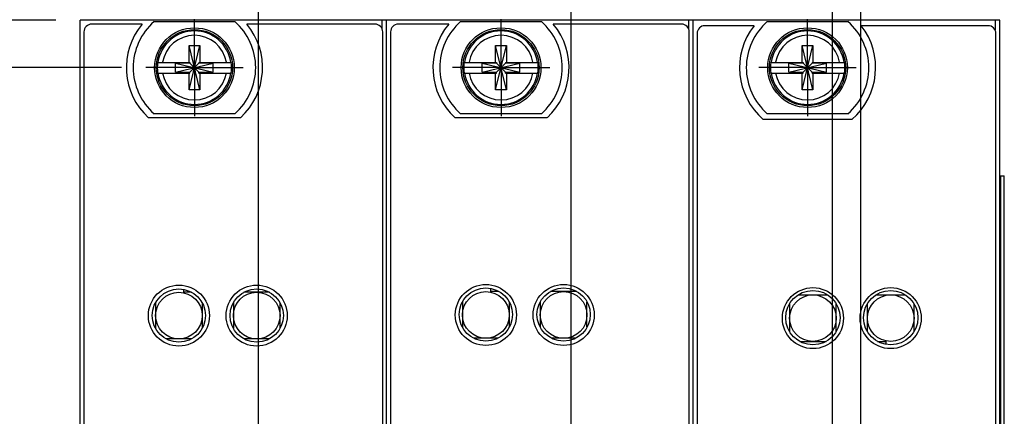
# Model space of a CAD drawing. Header units: inches. Extents: x 0.2 to 16.8, y 0.1 to 10.8.
# Tile 5 of 21: x 3.4 to 5.9, y 7 to 8.1. Entities that reach past the tile are written whole.
import ezdxf

# ---------------------------------------------------------------- set-up
doc = ezdxf.new("R2010")
doc.units = ezdxf.units.IN
doc.header["$LTSCALE"] = 0.935
doc.header["$MEASUREMENT"] = 0
doc.linetypes.add('CENTER', pattern=[0.6, 0.375, -0.075, 0.075, -0.075])
doc.layers.get('0').update_dxf_attribs({"linetype": 'CONTINUOUS'})
doc.layers.add('DEFAULT_1', color=7, linetype='CENTER')
doc.layers.add('DIMENSIONS', color=7, linetype='CONTINUOUS')
doc.styles.get("Standard").update_dxf_attribs({"font": 'txt', "width": 0.8})
doc.dimstyles.new('DIMSTYLE_1', dxfattribs={"dimtxt": 0.125, "dimasz": 0.18, "dimexe": 0.18, "dimexo": 0.0625, "dimgap": 0.09, "dimtad": 0, "dimtih": 1, "dimtoh": 1, "dimdec": 3, "dimzin": 4, "dimdsep": 46, "dimtxsty": 'STANDARD', "dimblk": '_FILLED', "dimblk1": '_FILLED', "dimblk2": '_FILLED', "dimcen": 0.09, "dimadec": 0, "dimazin": 0, "dimtp": 0.01, "dimtm": 0.01, "dimtfac": 1, "dimtdec": 3, "dimtofl": 0, "dimtmove": 0, "dimatfit": 3, "dimldrblk": '_FILLED', "dimfxl": 1, "dimtolj": 1, "dimtzin": 4, "dimarcsym": 0})

# ---------------------------------------------------------------- blocks, each defined once
blk = doc.blocks.new('*D0')
at = {"layer": 'DIMENSIONS', "color": 2, "linetype": 'CONTINUOUS'}
for p, q in [((3.0139, 8.2538), (2.8371, 8.2538)), ((3.2006, 8.0594), (3.0139, 8.2538)), ((3.4621, 8.0594), (3.2006, 8.0594))]:
    blk.add_line(p, q, dxfattribs=at)
at = {"layer": 'DIMENSIONS', "color": 2, "linetype": 'CONTINUOUS', "width": 0.8}
for s, p in [('.122', (1.7496, 8.1913)), ('[', (2.2746, 8.1913)), ('3.1', (2.3746, 8.1913)), (']', (2.6746, 8.1913))]:
    blk.add_text(s, height=0.125, dxfattribs=at).set_placement(p)
blk = doc.blocks.new('_FILLED')
at = {"color": 0, "linetype": 'BYBLOCK'}
blk.add_solid([(0, 0), (-1, 0.174), (-1, -0.174)], dxfattribs=at)
blk = doc.blocks.new('*D1')
at = {"layer": 'DIMENSIONS', "color": 2, "linetype": 'CONTINUOUS'}
blk.add_line((3.796, 6.4054), (2.8371, 6.4054), dxfattribs=at)
at = {"layer": 'DIMENSIONS', "color": 2, "linetype": 'CONTINUOUS', "width": 0.8}
for s, p in [('1.532', (1.4496, 6.3429)), ('[', (2.0746, 6.3429)), ('38.91', (2.1746, 6.3429)), (']', (2.6746, 6.3429)), ('-', (1.3496, 6.3429))]:
    blk.add_text(s, height=0.125, dxfattribs=at).set_placement(p)
blk = doc.blocks.new('*D2')
at = {"layer": 'DIMENSIONS', "color": 2, "linetype": 'CONTINUOUS'}
blk.add_line((3.796, 5.0054), (2.8371, 5.0054), dxfattribs=at)
at = {"layer": 'DIMENSIONS', "color": 2, "linetype": 'CONTINUOUS', "width": 0.8}
for s, p in [('2.932', (1.4496, 4.9429)), ('[', (2.0746, 4.9429)), ('74.47', (2.1746, 4.9429)), (']', (2.6746, 4.9429)), ('-', (1.3496, 4.9429))]:
    blk.add_text(s, height=0.125, dxfattribs=at).set_placement(p)
blk = doc.blocks.new('*D3')
at = {"layer": 'DIMENSIONS', "color": 2, "linetype": 'CONTINUOUS'}
blk.add_line((3.796, 4.3484), (2.8371, 4.3484), dxfattribs=at)
at = {"layer": 'DIMENSIONS', "color": 2, "linetype": 'CONTINUOUS', "width": 0.8}
for s, p in [('3.589', (1.4496, 4.2859)), ('[', (2.0746, 4.2859)), ('91.16', (2.1746, 4.2859)), (']', (2.6746, 4.2859)), ('-', (1.3496, 4.2859))]:
    blk.add_text(s, height=0.125, dxfattribs=at).set_placement(p)
blk = doc.blocks.new('*D4')
at = {"layer": 'DIMENSIONS', "color": 2, "linetype": 'CONTINUOUS'}
blk.add_line((3.631, 3.1165), (2.8371, 3.1165), dxfattribs=at)
at = {"layer": 'DIMENSIONS', "color": 2, "linetype": 'CONTINUOUS', "width": 0.8}
for s, p in [('[', (1.9746, 3.054)), (']', (2.6746, 3.054)), ('4.821', (1.3496, 3.054)), ('122.45', (2.0746, 3.054)), ('-', (1.2496, 3.054))]:
    blk.add_text(s, height=0.125, dxfattribs=at).set_placement(p)
blk = doc.blocks.new('*D5')
at = {"layer": 'DIMENSIONS', "color": 2, "linetype": 'CONTINUOUS'}
for p, q in [((6.134, 6.7894), (6.3462, 6.9748)), ((6.3462, 6.9748), (6.5878, 6.9748)), ((5.6459, 6.7894), (6.134, 6.7894))]:
    blk.add_line(p, q, dxfattribs=at)
at = {"layer": 'DIMENSIONS', "color": 2, "linetype": 'CONTINUOUS', "width": 0.8}
for s, p in [('1.148', (6.7503, 6.9123)), ('[', (7.3753, 6.9123)), ('29.16', (7.4753, 6.9123)), (']', (7.9753, 6.9123)), ('-', (6.6503, 6.9123))]:
    blk.add_text(s, height=0.125, dxfattribs=at).set_placement(p)
blk = doc.blocks.new('*D6')
at = {"layer": 'DIMENSIONS', "color": 2, "linetype": 'CONTINUOUS'}
blk.add_line((4.9744, 6.6993), (6.5878, 6.6993), dxfattribs=at)
at = {"layer": 'DIMENSIONS', "color": 2, "linetype": 'CONTINUOUS', "width": 0.8}
for s, p in [('1.238', (6.7503, 6.6368)), ('[', (7.3753, 6.6368)), ('31.45', (7.4753, 6.6368)), (']', (7.9753, 6.6368)), ('-', (6.6503, 6.6368))]:
    blk.add_text(s, height=0.125, dxfattribs=at).set_placement(p)
blk = doc.blocks.new('*D7')
at = {"layer": 'DIMENSIONS', "color": 2, "linetype": 'CONTINUOUS'}
blk.add_line((4.9744, 5.8725), (6.5878, 5.8725), dxfattribs=at)
at = {"layer": 'DIMENSIONS', "color": 2, "linetype": 'CONTINUOUS', "width": 0.8}
for s, p in [('2.065', (6.7503, 5.81)), ('[', (7.3753, 5.81)), ('52.45', (7.4753, 5.81)), (']', (7.9753, 5.81)), ('-', (6.6503, 5.81))]:
    blk.add_text(s, height=0.125, dxfattribs=at).set_placement(p)
blk = doc.blocks.new('*D8')
at = {"layer": 'DIMENSIONS', "color": 2, "linetype": 'CONTINUOUS'}
blk.add_line((5.7189, 5.5777), (6.5878, 5.5777), dxfattribs=at)
at = {"layer": 'DIMENSIONS', "color": 2, "linetype": 'CONTINUOUS', "width": 0.8}
for s, p in [('[', (7.3753, 5.5152)), (']', (7.9753, 5.5152)), ('2.360', (6.7503, 5.5152)), ('59.94', (7.4753, 5.5152)), ('-', (6.6503, 5.5152))]:
    blk.add_text(s, height=0.125, dxfattribs=at).set_placement(p)
blk = doc.blocks.new('*D9')
at = {"layer": 'DIMENSIONS', "color": 2, "linetype": 'CONTINUOUS'}
blk.add_line((5.6459, 5.0469), (6.5878, 5.0469), dxfattribs=at)
at = {"layer": 'DIMENSIONS', "color": 2, "linetype": 'CONTINUOUS', "width": 0.8}
for s, p in [('[', (7.3753, 4.9844)), (']', (7.9753, 4.9844)), ('2.890', (6.7503, 4.9844)), ('73.42', (7.4753, 4.9844)), ('-', (6.6503, 4.9844))]:
    blk.add_text(s, height=0.125, dxfattribs=at).set_placement(p)
blk = doc.blocks.new('*D10')
at = {"layer": 'DIMENSIONS', "color": 2, "linetype": 'CONTINUOUS'}
blk.add_line((5.6459, 4.4169), (6.5878, 4.4169), dxfattribs=at)
at = {"layer": 'DIMENSIONS', "color": 2, "linetype": 'CONTINUOUS', "width": 0.8}
for s, p in [('3.520', (6.7503, 4.3544)), ('[', (7.3753, 4.3544)), ('89.42', (7.4753, 4.3544)), (']', (7.9753, 4.3544)), ('-', (6.6503, 4.3544))]:
    blk.add_text(s, height=0.125, dxfattribs=at).set_placement(p)
blk = doc.blocks.new('*D11')
at = {"layer": 'DIMENSIONS', "color": 2, "linetype": 'CONTINUOUS'}
blk.add_line((3.631, 7.9374), (2.8371, 7.9374), dxfattribs=at)
at = {"layer": 'DIMENSIONS', "color": 2, "linetype": 'CONTINUOUS', "width": 0.8}
for s, p in [('.000', (1.9496, 7.8749)), ('[', (2.4746, 7.8749)), ('0', (2.5746, 7.8749)), (']', (2.6746, 7.8749))]:
    blk.add_text(s, height=0.125, dxfattribs=at).set_placement(p)
blk = doc.blocks.new('*D12')
at = {"layer": 'DIMENSIONS', "color": 2, "linetype": 'CONTINUOUS'}
for p, q in [((6.0206, 5.0458), (6.3996, 5.2841)), ((6.3996, 5.2841), (6.5878, 5.2841)), ((4.9744, 5.0458), (6.0206, 5.0458))]:
    blk.add_line(p, q, dxfattribs=at)
at = {"layer": 'DIMENSIONS', "color": 2, "linetype": 'CONTINUOUS', "width": 0.8}
for s, p in [('2.892', (6.7503, 5.2216)), ('[', (7.3753, 5.2216)), ('73.45', (7.4753, 5.2216)), (']', (7.9753, 5.2216)), ('-', (6.6503, 5.2216))]:
    blk.add_text(s, height=0.125, dxfattribs=at).set_placement(p)
blk = doc.blocks.new('*D13')
at = {"layer": 'DIMENSIONS', "color": 2, "linetype": 'CONTINUOUS'}
for p, q in [((6.2165, 4.4158), (6.4918, 4.6886)), ((6.4918, 4.6886), (6.5878, 4.6886)), ((4.9744, 4.4158), (6.2165, 4.4158))]:
    blk.add_line(p, q, dxfattribs=at)
at = {"layer": 'DIMENSIONS', "color": 2, "linetype": 'CONTINUOUS', "width": 0.8}
for s, p in [('[', (7.3753, 4.6261)), (']', (7.9753, 4.6261)), ('3.522', (6.7503, 4.6261)), ('89.45', (7.4753, 4.6261)), ('-', (6.6503, 4.6261))]:
    blk.add_text(s, height=0.125, dxfattribs=at).set_placement(p)
blk = doc.blocks.new('*D18')
at = {"layer": 'DIMENSIONS', "color": 2, "linetype": 'CONTINUOUS'}
blk.add_line((3.9836, 6.593), (3.9836, 8.7469), dxfattribs=at)
at = {"layer": 'DIMENSIONS', "color": 2, "linetype": 'CONTINUOUS', "width": 0.8}
for s, p in [(']', (4.0461, 10.1344)), ('4.19', (4.0461, 9.7344)), ('[', (4.0461, 9.6344)), ('.165', (4.0461, 9.1094)), ('3X ', (4.0461, 8.8094))]:
    blk.add_text(s, height=0.125, rotation=90, dxfattribs=at).set_placement(p)
blk = doc.blocks.new('*D19')
at = {"layer": 'DIMENSIONS', "color": 2, "linetype": 'CONTINUOUS'}
blk.add_line((4.7868, 6.8869), (4.7868, 8.7469), dxfattribs=at)
at = {"layer": 'DIMENSIONS', "color": 2, "linetype": 'CONTINUOUS', "width": 0.8}
for s, p in [(']', (4.8493, 10.2344)), ('24.59', (4.8493, 9.7344)), ('[', (4.8493, 9.6344)), ('.968', (4.8493, 9.1094)), ('4X ', (4.8493, 8.8094))]:
    blk.add_text(s, height=0.125, rotation=90, dxfattribs=at).set_placement(p)
blk = doc.blocks.new('*D20')
at = {"layer": 'DIMENSIONS', "color": 2, "linetype": 'CONTINUOUS'}
blk.add_line((5.4583, 6.977), (5.4583, 8.7469), dxfattribs=at)
at = {"layer": 'DIMENSIONS', "color": 2, "linetype": 'CONTINUOUS', "width": 0.8}
for s, p in [(']', (5.5208, 10.0344)), ('41.65', (5.5208, 9.5344)), ('[', (5.5208, 9.4344)), ('1.640', (5.5208, 8.8094))]:
    blk.add_text(s, height=0.125, rotation=90, dxfattribs=at).set_placement(p)
blk = doc.blocks.new('*D21')
at = {"layer": 'DIMENSIONS', "color": 2, "linetype": 'CONTINUOUS'}
for p, q in [((5.6673, 8.5981), (5.6673, 8.7469)), ((5.5313, 8.3486), (5.6673, 8.5981)), ((5.5313, 5.7653), (5.5313, 8.3486))]:
    blk.add_line(p, q, dxfattribs=at)
at = {"layer": 'DIMENSIONS', "color": 2, "linetype": 'CONTINUOUS', "width": 0.8}
for s, p in [(']', (5.7298, 9.9344)), ('43.5', (5.7298, 9.5344)), ('[', (5.7298, 9.4344)), ('1.713', (5.7298, 8.8094))]:
    blk.add_text(s, height=0.125, rotation=90, dxfattribs=at).set_placement(p)
blk = doc.blocks.new('*D22')
at = {"layer": 'DIMENSIONS', "color": 2, "linetype": 'CONTINUOUS'}
blk.add_line((5.4583, 4.2293), (5.4583, 2.234), dxfattribs=at)
at = {"layer": 'DIMENSIONS', "color": 2, "linetype": 'CONTINUOUS', "width": 0.8}
for s, p in [(']', (5.5208, 2.0715)), ('41.65', (5.5208, 1.5715)), ('[', (5.5208, 1.4715)), ('1.640', (5.5208, 0.8465)), ('2X ', (5.5208, 0.5465))]:
    blk.add_text(s, height=0.125, rotation=90, dxfattribs=at).set_placement(p)

msp = doc.modelspace()

# ---------------------------------------------------------------- linework, layer by layer
at = {"color": 7, "linetype": 'CONTINUOUS'}
for p, q in [((3.5246, 2.9215), (3.5246, 8.0594)), ((5.8886, 8.0594), (3.5246, 8.0594)), ((3.6841, 8.0494), (3.5546, 8.0494)), ((3.7148, 8.0559), (3.9223, 8.0559)), ((4.2826, 8.0494), (3.953, 8.0494)), ((4.3126, 2.9215), (4.3126, 8.0594)), ((4.4721, 8.0494), (4.3426, 8.0494)), ((4.5028, 8.0559), (4.7103, 8.0559)), ((5.0706, 8.0494), (4.741, 8.0494)), ((5.1006, 2.9215), (5.1006, 8.0594)), ((5.2908, 8.0559), (5.4983, 8.0559)), ((5.8886, 2.9215), (5.8886, 8.0594)), ((3.5346, 8.0294), (3.5346, 3.9594)), ((4.3026, 3.9594), (4.3026, 8.0294)), ((4.3226, 8.0294), (4.3226, 3.9594)), ((5.0906, 3.9594), (5.0906, 8.0294)), ((5.1106, 8.0254), (5.1106, 3.9554)), ((5.2569, 8.0454), (5.1306, 8.0454)), ((5.8586, 8.0454), (5.5323, 8.0454)), ((5.8786, 3.9554), (5.8786, 8.0254)), ((3.8048, 7.8803), (3.8323, 7.9944)), ((3.8048, 7.9511), (3.8048, 7.9944)), ((3.8323, 7.8803), (3.8048, 7.9944)), ((3.8048, 7.9944), (3.8323, 7.9944)), ((3.8323, 7.9944), (3.8323, 7.9511)), ((4.5928, 7.8803), (4.6203, 7.9944)), ((4.5928, 7.9511), (4.5928, 7.9944)), ((4.6203, 7.8803), (4.5928, 7.9944)), ((4.5928, 7.9944), (4.6203, 7.9944)), ((4.6203, 7.9944), (4.6203, 7.9511)), ((5.3808, 7.8803), (5.4083, 7.9944)), ((5.3808, 7.9511), (5.3808, 7.9944)), ((5.4083, 7.8803), (5.3808, 7.9944)), ((5.3808, 7.9944), (5.4083, 7.9944)), ((5.4083, 7.9944), (5.4083, 7.9511)), ((3.7239, 7.9511), (3.8069, 7.9511)), ((3.77, 7.9256), (3.77, 7.9491)), ((3.77, 7.9491), (3.8671, 7.9256)), ((3.8069, 7.9491), (3.77, 7.9491)), ((3.77, 7.9256), (3.8671, 7.9491)), ((3.8069, 7.9511), (3.8069, 7.9491)), ((3.8069, 7.9256), (3.8303, 7.9491)), ((3.8303, 7.9256), (3.8069, 7.9491)), ((3.8303, 7.9511), (3.8303, 7.9491)), ((3.8303, 7.9511), (3.9132, 7.9511)), ((3.8671, 7.9491), (3.8303, 7.9491)), ((3.8671, 7.9256), (3.8671, 7.9491)), ((4.5119, 7.9511), (4.5949, 7.9511)), ((4.558, 7.9256), (4.558, 7.9491)), ((4.558, 7.9256), (4.6551, 7.9491)), ((4.5949, 7.9491), (4.558, 7.9491)), ((4.558, 7.9491), (4.6551, 7.9256)), ((4.5949, 7.9511), (4.5949, 7.9491)), ((4.5949, 7.9256), (4.6183, 7.9491)), ((4.6183, 7.9256), (4.5949, 7.9491)), ((4.6183, 7.9511), (4.6183, 7.9491)), ((4.6183, 7.9511), (4.7012, 7.9511)), ((4.6551, 7.9491), (4.6183, 7.9491)), ((4.6551, 7.9256), (4.6551, 7.9491)), ((5.2999, 7.9511), (5.3829, 7.9511)), ((5.346, 7.9256), (5.346, 7.9491)), ((5.346, 7.9256), (5.4431, 7.9491)), ((5.3829, 7.9491), (5.346, 7.9491)), ((5.346, 7.9491), (5.4431, 7.9256)), ((5.3829, 7.9511), (5.3829, 7.9491)), ((5.3829, 7.9256), (5.4063, 7.9491)), ((5.4063, 7.9256), (5.3829, 7.9491)), ((5.4063, 7.9511), (5.4063, 7.9491)), ((5.4063, 7.9511), (5.4892, 7.9511)), ((5.4431, 7.9491), (5.4063, 7.9491)), ((5.4431, 7.9256), (5.4431, 7.9491)), ((3.7239, 7.9236), (3.8069, 7.9236)), ((3.77, 7.9256), (3.8069, 7.9256)), ((3.8048, 7.8803), (3.8048, 7.9236)), ((3.8069, 7.9236), (3.8069, 7.9256)), ((3.8303, 7.9236), (3.8303, 7.9256)), ((3.8303, 7.9256), (3.8671, 7.9256)), ((3.8303, 7.9236), (3.9132, 7.9236)), ((3.8323, 7.9236), (3.8323, 7.8803)), ((4.5119, 7.9236), (4.5949, 7.9236)), ((4.558, 7.9256), (4.5949, 7.9256)), ((4.5928, 7.8803), (4.5928, 7.9236)), ((4.5949, 7.9236), (4.5949, 7.9256)), ((4.6183, 7.9236), (4.6183, 7.9256)), ((4.6183, 7.9256), (4.6551, 7.9256)), ((4.6183, 7.9236), (4.7012, 7.9236)), ((4.6203, 7.9236), (4.6203, 7.8803)), ((5.2999, 7.9236), (5.3829, 7.9236)), ((5.346, 7.9256), (5.3829, 7.9256)), ((5.3808, 7.8803), (5.3808, 7.9236)), ((5.3829, 7.9236), (5.3829, 7.9256)), ((5.4063, 7.9236), (5.4063, 7.9256)), ((5.4063, 7.9256), (5.4431, 7.9256)), ((5.4063, 7.9236), (5.4892, 7.9236)), ((5.4083, 7.9236), (5.4083, 7.8803)), ((3.8323, 7.8803), (3.8048, 7.8803)), ((4.6203, 7.8803), (4.5928, 7.8803)), ((5.4083, 7.8803), (5.3808, 7.8803)), ((3.9368, 7.8084), (3.7003, 7.8084)), ((3.9223, 7.8189), (3.7148, 7.8189)), ((4.7248, 7.8084), (4.4883, 7.8084)), ((4.7103, 7.8189), (4.5028, 7.8189)), ((5.5083, 7.8044), (5.2808, 7.8044)), ((5.4983, 7.8189), (5.2908, 7.8189)), ((5.8886, 7.6594), (5.9003, 7.6594)), ((3.7906, 7.3663), (3.7906, 7.3594)), ((4.5796, 7.3691), (4.5796, 7.3609)), ((3.8112, 7.3594), (3.7906, 7.3594)), ((4.0112, 7.3594), (3.9459, 7.3594)), ((4.6014, 7.3609), (4.5796, 7.3609)), ((4.8014, 7.3609), (4.7337, 7.3609)), ((5.3705, 7.3527), (5.4461, 7.3527)), ((5.5705, 7.3527), (5.6461, 7.3527)), ((3.7186, 7.332), (3.7186, 7.2667)), ((3.8386, 7.332), (3.8386, 7.2667)), ((3.9186, 7.332), (3.9186, 7.2667)), ((4.0386, 7.2667), (4.0386, 7.332)), ((4.5076, 7.3338), (4.5076, 7.2702)), ((4.6276, 7.3338), (4.6276, 7.2702)), ((4.7076, 7.3338), (4.7076, 7.2702)), ((4.8276, 7.2702), (4.8276, 7.3338)), ((5.3483, 7.3299), (5.3483, 7.2578)), ((5.4683, 7.2578), (5.4683, 7.3299)), ((5.5483, 7.2578), (5.5483, 7.3299)), ((5.6683, 7.2578), (5.6683, 7.3299)), ((3.8112, 7.2394), (3.7459, 7.2394)), ((4.0112, 7.2394), (3.9459, 7.2394)), ((4.5978, 7.2409), (4.5373, 7.2409)), ((4.7978, 7.2409), (4.7373, 7.2409)), ((5.3743, 7.2327), (5.4423, 7.2327)), ((5.5743, 7.2327), (5.5963, 7.2327)), ((5.5963, 7.2249), (5.5963, 7.2327))]:
    msp.add_line(p, q, dxfattribs=at)
at = {"color": 9, "linetype": 'CONTINUOUS'}
for p, q in [((4.3006, 8.0594), (4.3006, 8.0381)), ((5.0886, 8.0594), (5.0886, 8.0381)), ((5.8766, 8.0594), (5.8766, 8.0341)), ((5.8915, 3.6594), (5.8915, 7.6594)), ((5.9001, 3.6594), (5.9001, 7.6594))]:
    msp.add_line(p, q, dxfattribs=at)
at = {"color": 7, "linetype": 'CONTINUOUS'}
for centre, radius in [((3.8186, 7.9374), 0.1025), ((3.8186, 7.9374), 0.098), ((4.6066, 7.9374), 0.1025), ((4.6066, 7.9374), 0.098), ((5.3946, 7.9374), 0.1025), ((5.3946, 7.9374), 0.098), ((3.7786, 7.2994), 0.0785), ((3.7786, 7.2994), 0.0685), ((3.9786, 7.2994), 0.0785), ((3.9786, 7.2994), 0.0685), ((4.5676, 7.3009), 0.0785), ((4.5676, 7.302), 0.0685), ((4.7676, 7.3009), 0.0785), ((4.7676, 7.302), 0.0685), ((5.4083, 7.2927), 0.0785), ((5.6083, 7.2927), 0.0785), ((3.7786, 7.2994), 0.06), ((3.9786, 7.2994), 0.06), ((4.5676, 7.3009), 0.06), ((4.7676, 7.3009), 0.06), ((5.4083, 7.2939), 0.07), ((5.4083, 7.2927), 0.06), ((5.6083, 7.2939), 0.07), ((5.6083, 7.2927), 0.06)]:
    msp.add_circle(centre, radius, dxfattribs=at)
for centre, radius, start, end in [((3.5546, 8.0294), 0.02, 90, 180), ((3.8186, 7.9374), 0.175, 140.2082, 227.4886), ((3.8186, 7.9374), 0.1575, 131.203, 228.797), ((3.8186, 7.9374), 0.1575, 311.203, 48.797), ((3.8186, 7.9374), 0.175, 312.5114, 39.7918), ((4.2826, 8.0294), 0.02, 0, 90), ((4.3426, 8.0294), 0.02, 90, 180), ((4.6066, 7.9374), 0.175, 140.2082, 227.4886), ((4.6066, 7.9374), 0.1575, 131.203, 228.797), ((4.6066, 7.9374), 0.1575, 311.203, 48.797), ((4.6066, 7.9374), 0.175, 312.5114, 39.7918), ((5.0706, 8.0294), 0.02, 0, 90), ((5.3946, 7.9374), 0.1575, 131.203, 228.797), ((5.3946, 7.9374), 0.1575, 311.203, 48.797), ((5.1306, 8.0254), 0.02, 90, 180), ((5.3946, 7.9374), 0.175, 141.8922, 229.4642), ((5.3946, 7.9374), 0.175, 310.5358, 38.1078), ((5.8586, 8.0254), 0.02, 0, 90), ((3.8186, 7.9374), 0.0956, 171.7166, 188.2834), ((3.8186, 7.9374), 0.0956, 351.7166, 8.2834), ((4.6066, 7.9374), 0.0956, 171.7166, 188.2834), ((4.6066, 7.9374), 0.0956, 351.7166, 8.2834), ((5.3946, 7.9374), 0.0956, 171.7166, 188.2834), ((5.3946, 7.9374), 0.0956, 351.7166, 8.2834)]:
    msp.add_arc(centre, radius, start, end, dxfattribs=at)
at = {"color": 9, "linetype": 'CONTINUOUS'}
for centre, radius, start, end in [((3.8186, 7.9374), 0.0947, 8.3637, 171.6363), ((4.6066, 7.9374), 0.0947, 8.3637, 171.6363), ((5.3946, 7.9374), 0.0947, 8.3637, 171.6363), ((3.8186, 7.9374), 0.0832, 9.5336, 170.4664), ((4.6066, 7.9374), 0.0832, 9.5336, 170.4664), ((5.3946, 7.9374), 0.0832, 9.5336, 170.4664), ((3.8186, 7.9374), 0.0947, 188.3637, 351.6363), ((3.8186, 7.9374), 0.0832, 189.5336, 350.4664), ((4.6066, 7.9374), 0.0947, 188.3637, 351.6363), ((4.6066, 7.9374), 0.0832, 189.5336, 350.4664), ((5.3946, 7.9374), 0.0947, 188.3637, 351.6363), ((5.3946, 7.9374), 0.0832, 189.5336, 350.4664)]:
    msp.add_arc(centre, radius, start, end, dxfattribs=at)
at = {"layer": 'DEFAULT_1', "color": 7, "linetype": 'CENTER'}
for p, q in [((3.8186, 7.9374), (3.8186, 8.0625)), ((4.6066, 7.9374), (4.6066, 8.0625)), ((5.3946, 7.9374), (5.3946, 8.0625)), ((3.8186, 7.9374), (3.6935, 7.9374)), ((3.8186, 7.9374), (3.8186, 7.8123)), ((3.8186, 7.9374), (3.9437, 7.9374)), ((4.6066, 7.9374), (4.4815, 7.9374)), ((4.6066, 7.9374), (4.6066, 7.8123)), ((4.6066, 7.9374), (4.7317, 7.9374)), ((5.3946, 7.9374), (5.2695, 7.9374)), ((5.3946, 7.9374), (5.3946, 7.8123)), ((5.3946, 7.9374), (5.5197, 7.9374))]:
    msp.add_line(p, q, dxfattribs=at)

# ---------------------------------------------------------------- dimensions: what is measured, and where the dimension line sits
at = {"layer": 'DIMENSIONS', "color": 2, "linetype": 'CONTINUOUS'}
for feature_location, offset, dtype, origin, text, picture, middle in [((4.7868, 6.8869), (0, 1.86), 1, (3.8186, 8.0625), '4X <>', '*D19', (4.7868, 9.5719)), ((3.9836, 6.593), (0, 2.1539), 1, (3.8186, 8.0625), '3X <>', '*D18', (3.9836, 9.5219)), ((3.631, 3.1165), (-0.7939, 0), 0, (3.6935, 7.9374), '-<>', '*D4', (2.0121, 3.1165)), ((3.796, 6.4054), (-0.9589, 0), 0, (3.6935, 7.9374), '-<>', '*D1', (2.0621, 6.4054)), ((3.796, 5.0054), (-0.9589, 0), 0, (3.6935, 7.9374), '-<>', '*D2', (2.0621, 5.0054)), ((3.796, 4.3484), (-0.9589, 0), 0, (3.6935, 7.9374), '-<>', '*D3', (2.0621, 4.3484)), ((5.6459, 6.7894), (0.9418, 0.1854), 0, (3.8186, 7.9374), '-<>', '*D5', (7.3628, 6.9748)), ((4.9744, 6.6993), (1.6133, 0), 0, (3.8186, 7.9374), '-<>', '*D6', (7.3628, 6.6993)), ((4.9744, 5.8725), (1.6133, 0), 0, (3.8186, 7.9374), '-<>', '*D7', (7.3628, 5.8725)), ((5.7189, 5.5777), (0.8688, 0), 0, (3.8186, 7.9374), '-<>', '*D8', (7.3628, 5.5777)), ((5.645921, 5.046862), (0.941844, 0), 0, (3.818565, 7.937361), '-<>', '*D9', (7.362766, 5.046862)), ((5.645921, 4.416862), (0.941844, 0), 0, (3.818565, 7.937361), '-<>', '*D10', (7.362766, 4.416862)), ((4.9744, 5.0458), (1.6133, 0.2384), 0, (3.8186, 7.9374), '-<>', '*D12', (7.3628, 5.2841)), ((4.9744, 4.4158), (1.6133, 0.2728), 0, (3.8186, 7.9374), '-<>', '*D13', (7.3628, 4.6886)), ((5.4583, 4.2293), (0, -1.9953), 1, (3.8186, 7.9374), '2X <>', '*D22', (5.4583, 1.359))]:
    dim = msp.add_ordinate_dim(feature_location=feature_location, offset=offset, dtype=dtype, origin=origin, text=text, dimstyle='DIMSTYLE_1', dxfattribs=at)
    dim.commit()
    dim.dimension.update_dxf_attribs({"geometry": picture, "text_midpoint": middle})
for feature_location, offset, dtype, origin, picture, middle in [((5.4583, 6.977), (0, 1.7699), 1, (3.8186, 8.0625), '*D20', (5.4583, 9.4719)), ((5.5313, 5.7653), (0.136, 2.9815), 0, (3.8186, 8.0625), '*D21', (5.6673, 9.4219)), ((3.4621, 8.0594), (-0.625, 0.1945), 0, (3.6935, 7.9374), '*D0', (2.2621, 8.2538)), ((3.6309651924, 7.9373613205), (-0.7939, 0), 0, (3.6934651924, 7.9373613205), '*D11', (2.3620651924, 7.9373613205))]:
    dim = msp.add_ordinate_dim(feature_location=feature_location, offset=offset, dtype=dtype, origin=origin, dimstyle='DIMSTYLE_1', dxfattribs=at)
    dim.commit()
    dim.dimension.update_dxf_attribs({"geometry": picture, "text_midpoint": middle})

doc.saveas('drawing.dxf')
